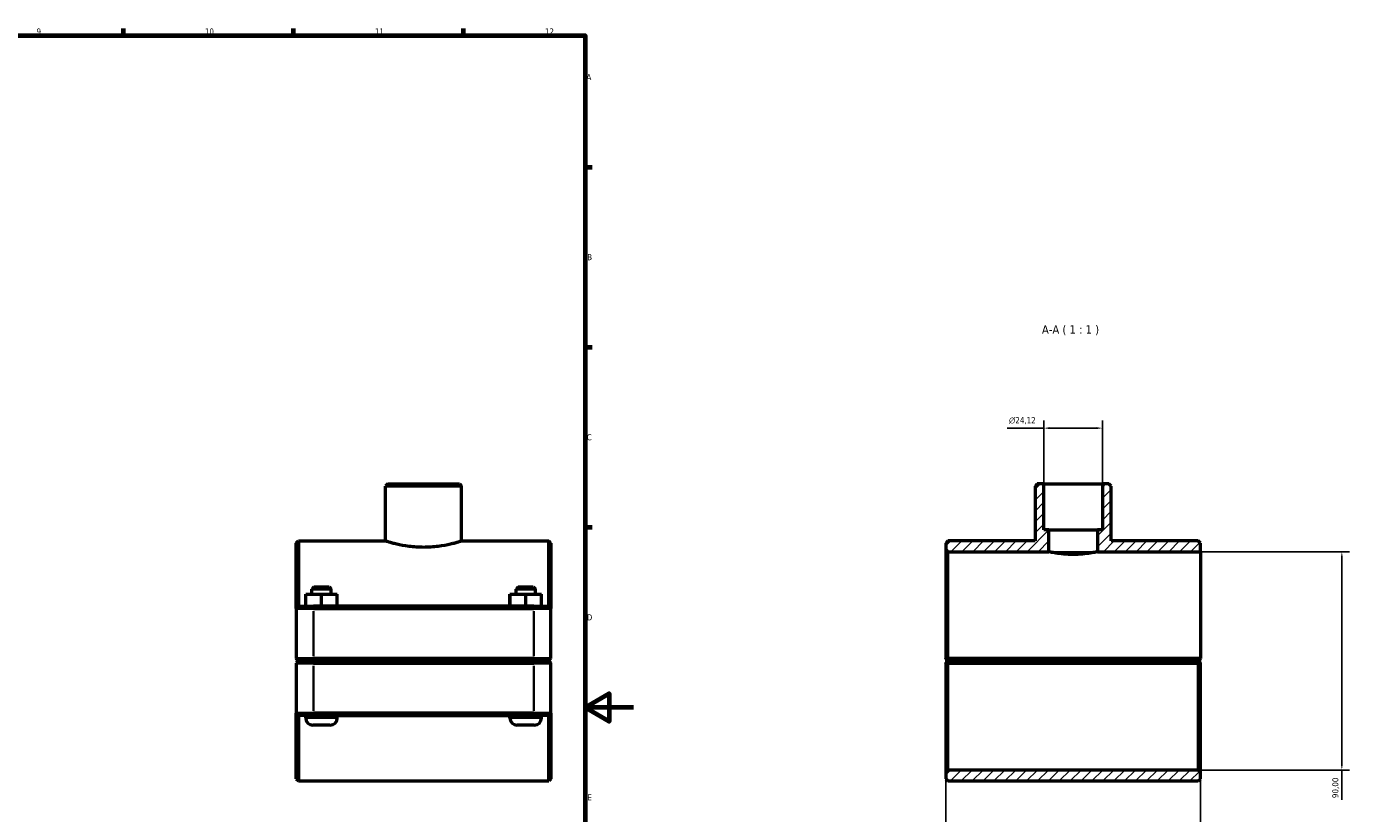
# Model space of a CAD drawing. Header units: millimetres. Extents: x 0 to 1136, y -20 to 1083.
# Tile 6 of 6: x 591 to 1136, y 253 to 578. Entities that reach past the tile are written whole.
import ezdxf

# ---------------------------------------------------------------- set-up
doc = ezdxf.new("R2010")
doc.units = ezdxf.units.MM
for name, color, linetype, lineweight in [('Border (ISO)', 7, 'Continuous', 70), ('Dimension (ISO)', 7, 'Continuous', 25), ('Hatch (ISO)', 7, 'Continuous', 18), ('Symbol (ISO)', 7, 'Continuous', 25), ('Visible (ISO)', 7, 'Continuous', 50), ('Visible Narrow (ISO)', 7, 'Continuous', 35)]:
    doc.layers.add(name, color=color, linetype=linetype, lineweight=lineweight)
doc.styles.add('Label Text (ISO)', font='tahoma.ttf')
doc.styles.add('Note Text (ISO)', font='tahoma.ttf')
doc.dimstyles.new('Default (ISO)', dxfattribs={"dimtxt": 2.5, "dimasz": 2.5, "dimexe": 3.175, "dimexo": 0, "dimgap": 0.762, "dimtad": 1, "dimrnd": 1e-08, "dimzin": 0, "dimtxsty": 'Note Text (ISO)', "dimcen": 0.09, "dimdle": 10, "dimclrd": 256, "dimclre": 256, "dimclrt": 232, "dimazin": 0, "dimtfac": 1.40208, "dimtmove": 0, "dimatfit": 3, "dimfxl": 1, "dimtolj": 1, "dimtzin": 0, "dimlwd": -1, "dimlwe": -1, "dimarcsym": 0})

# ---------------------------------------------------------------- blocks, each defined once
blk = doc.blocks.new('Borders Default Border')
at = {"layer": 'Border (ISO)'}
for p, q in [((630.75, 574), (630.75, 576.9)), ((700.83, 574), (700.83, 576.9)), ((770.92, 574), (770.92, 576.9)), ((821, 519.75), (823.9, 519.75)), ((821, 445.5), (823.9, 445.5)), ((821, 371.25), (823.9, 371.25))]:
    blk.add_line(p, q, dxfattribs=at)
at = {"layer": 'Border (ISO)', "flags": 128}
for points in [[(20, 20), (20, 574), (821, 574), (821, 20), (20, 20)], [(841, 297), (821, 297), (831, 302.77), (831, 291.23), (821, 297)]]:
    blk.add_lwpolyline(points, dxfattribs=at)
at = {"layer": 'Border (ISO)', "color": 232, "true_color": 0xca0064, "char_height": 2.5, "attachment_point": 7, "style": 'Note Text (ISO)'}
for s, insert in [('9', (594.88, 574.35)), ('10', (664.29, 574.35)), ('11', (734.37, 574.4)), ('12', (804.46, 574.4)), ('A', (821.59, 555.62)), ('B', (821.89, 481.37)), ('C', (821.73, 407.08)), ('D', (821.73, 332.88)), ('E', (821.94, 258.63))]:
    blk.add_mtext(s, dxfattribs=dict(at, insert=insert))
blk = doc.blocks.new('*D7')
at = {"layer": 'Defpoints', "color": 0, "transparency": 16777216}
for p in [(1010.17, 412.14), (1010.17, 389.18), (1034.29, 389.18)]:
    blk.add_point(p, dxfattribs=at)
at = {"layer": 'Dimension (ISO)', "transparency": 16777216}
for p, q in [((1010.17, 389.18), (1010.17, 415.32)), ((1034.29, 389.18), (1034.29, 415.32)), ((1010.17, 412.14), (995.05, 412.14)), ((1031.79, 412.14), (1012.67, 412.14))]:
    blk.add_line(p, q, dxfattribs=at)
for points in [[(1012.67, 412.56), (1012.67, 411.72), (1010.17, 412.14)], [(1031.79, 412.56), (1031.79, 411.72), (1034.29, 412.14)]]:
    blk.add_solid(points, dxfattribs=at)
at = {"layer": 'Dimension (ISO)', "color": 232, "true_color": 0xca0064, "transparency": 16777216, "insert": (995.81, 416.66), "char_height": 2.5, "attachment_point": 1, "style": 'Note Text (ISO)'}
blk.add_mtext('\\A1;\\fAIGDT|b0|i0;\\H2.5000;\\ln\\fTahoma|b0|i0;\\H2.5000;24,12', dxfattribs=at)
blk = doc.blocks.new('*D8')
at = {"layer": 'Defpoints', "color": 0, "transparency": 16777216}
for p in [(969.73, 317.13), (1074.73, 317.13), (969.73, 157.06)]:
    blk.add_point(p, dxfattribs=at)
at = {"layer": 'Dimension (ISO)', "transparency": 16777216}
for p, q in [((969.73, 317.13), (969.73, 153.89)), ((1074.73, 317.13), (1074.73, 153.89)), ((1072.23, 157.06), (972.23, 157.06))]:
    blk.add_line(p, q, dxfattribs=at)
for points in [[(972.23, 157.48), (972.23, 156.65), (969.73, 157.06)], [(1072.23, 157.48), (1072.23, 156.65), (1074.73, 157.06)]]:
    blk.add_solid(points, dxfattribs=at)
at = {"layer": 'Dimension (ISO)', "color": 232, "true_color": 0xca0064, "transparency": 16777216, "insert": (992.78, 161), "char_height": 2.5, "attachment_point": 1, "style": 'Note Text (ISO)'}
blk.add_mtext('\\A1;105,00', dxfattribs=at)
blk = doc.blocks.new('*D9')
at = {"layer": 'Defpoints', "color": 0, "transparency": 16777216}
for p in [(1012.23, 361.18), (1073.83, 271.18), (1133.01, 271.18)]:
    blk.add_point(p, dxfattribs=at)
at = {"layer": 'Dimension (ISO)', "transparency": 16777216}
for p, q in [((1012.23, 361.18), (1136.18, 361.18)), ((1133.01, 358.68), (1133.01, 273.68)), ((1073.83, 271.18), (1136.18, 271.18)), ((1133.01, 271.18), (1133.01, 258.86))]:
    blk.add_line(p, q, dxfattribs=at)
for points in [[(1132.59, 358.68), (1133.42, 358.68), (1133.01, 361.18)], [(1132.59, 273.68), (1133.42, 273.68), (1133.01, 271.18)]]:
    blk.add_solid(points, dxfattribs=at)
at = {"layer": 'Dimension (ISO)', "color": 232, "true_color": 0xca0064, "transparency": 16777216, "insert": (1129.07, 259.62), "char_height": 2.5, "attachment_point": 1, "rotation": 90, "style": 'Note Text (ISO)'}
blk.add_mtext('\\A1;90,00', dxfattribs=at)

msp = doc.modelspace()

# ---------------------------------------------------------------- hatches: boundary and pattern name
at = {"layer": 'Hatch (ISO)'}
h = msp.add_hatch(dxfattribs=at)
h.set_pattern_fill('ANSI31', color=256, scale=25.4, style=0)
h.set_pattern_definition([(45, (0, 0), (-2.245064, 2.245064), [])])
h.paths.add_polyline_path([(1074.73, 267.577), (1074.73, 270.277), (1073.83, 271.177), (970.63, 271.177), (969.73, 270.277), (969.73, 267.577), (970.63, 266.677), (1073.83, 266.677)])
h.paths.add_polyline_path([(1007.454, 389.177), (1006.554, 388.277), (1006.554, 365.677), (970.63, 365.677), (969.73, 364.777), (969.73, 362.077), (970.63, 361.177), (1012.23, 361.177), (1012.23, 370.177), (1010.172, 370.177), (1010.172, 389.177)])
h.paths.add_polyline_path([(1037.906, 388.277), (1037.006, 389.177), (1034.289, 389.177), (1034.289, 370.177), (1032.23, 370.177), (1032.23, 361.177), (1074.73, 361.177), (1074.73, 364.777), (1073.83, 365.677), (1037.906, 365.677)])

# ---------------------------------------------------------------- linework, layer by layer
at = {"layer": 'Visible (ISO)'}
for p, q in [((739.688, 389.177), (738.788, 388.277)), ((738.788, 365.677), (738.788, 388.277)), ((770.14, 388.277), (738.788, 388.277)), ((739.688, 389.177), (769.24, 389.177)), ((769.24, 389.177), (770.14, 388.277)), ((770.14, 365.677), (770.14, 388.277)), ((1007.454, 389.177), (1006.554, 388.277)), ((1006.554, 388.277), (1006.554, 365.677)), ((1010.172, 389.177), (1007.454, 389.177)), ((1010.172, 370.177), (1010.172, 389.177)), ((1010.172, 389.177), (1034.289, 389.177)), ((1037.006, 389.177), (1034.289, 389.177)), ((1034.289, 389.177), (1034.289, 370.177)), ((1037.906, 388.277), (1037.006, 389.177)), ((1037.906, 365.677), (1037.906, 388.277)), ((701.964, 364.777), (702.864, 365.677)), ((702.864, 365.677), (702.864, 338.677)), ((702.864, 365.677), (738.788, 365.677)), ((770.14, 365.677), (806.064, 365.677)), ((806.064, 338.677), (806.064, 365.677)), ((806.964, 364.777), (806.064, 365.677)), ((970.63, 365.677), (969.73, 364.777)), ((1006.554, 365.677), (970.63, 365.677)), ((1012.23, 370.177), (1010.172, 370.177)), ((1012.23, 361.177), (1012.23, 370.177)), ((1012.23, 370.177), (1032.23, 370.177)), ((1034.289, 370.177), (1032.23, 370.177)), ((1032.23, 370.177), (1032.23, 361.177)), ((1073.83, 365.677), (1037.906, 365.677)), ((1074.73, 364.777), (1073.83, 365.677)), ((701.964, 337.777), (701.964, 364.777)), ((806.964, 364.777), (806.964, 337.777)), ((969.73, 364.777), (969.73, 362.077)), ((969.73, 362.077), (970.63, 361.177)), ((969.73, 362.077), (969.73, 317.127)), ((970.63, 361.177), (1012.23, 361.177)), ((970.63, 317.127), (970.63, 361.177)), ((1032.23, 361.177), (1074.73, 361.177)), ((1074.73, 361.177), (1074.73, 364.777)), ((1074.73, 361.177), (1074.73, 317.127)), ((705.844, 343.677), (705.884, 343.677)), ((705.844, 338.677), (705.844, 343.677)), ((705.884, 343.677), (712.404, 343.677)), ((705.884, 338.677), (705.884, 343.677)), ((709.264, 346.677), (708.364, 345.777)), ((716.364, 345.777), (708.364, 345.777)), ((708.364, 343.677), (708.364, 345.777)), ((709.264, 346.677), (715.464, 346.677)), ((712.404, 343.677), (718.884, 343.677)), ((712.404, 338.677), (712.404, 343.677)), ((715.464, 346.677), (716.364, 345.777)), ((716.364, 343.677), (716.364, 345.777)), ((718.884, 338.677), (718.884, 343.677)), ((790.044, 343.677), (790.084, 343.677)), ((790.044, 338.677), (790.044, 343.677)), ((790.084, 343.677), (796.604, 343.677)), ((790.084, 338.677), (790.084, 343.677)), ((793.464, 346.677), (792.564, 345.777)), ((800.564, 345.777), (792.564, 345.777)), ((792.564, 343.677), (792.564, 345.777)), ((793.464, 346.677), (799.664, 346.677)), ((796.604, 343.677), (803.084, 343.677)), ((796.604, 338.677), (796.604, 343.677)), ((799.664, 346.677), (800.564, 345.777)), ((800.564, 343.677), (800.564, 345.777)), ((803.084, 338.677), (803.084, 343.677)), ((702.864, 338.677), (701.964, 337.777)), ((702.864, 338.677), (709.014, 338.677)), ((799.914, 338.677), (709.014, 338.677)), ((799.914, 338.677), (806.064, 338.677)), ((806.064, 338.677), (806.964, 337.777)), ((709.014, 337.777), (701.964, 337.777)), ((701.964, 337.777), (701.964, 317.127)), ((709.014, 337.777), (799.914, 337.777)), ((806.964, 337.777), (799.914, 337.777)), ((806.964, 317.127), (806.964, 337.777)), ((702.864, 316.227), (701.964, 317.127)), ((701.964, 317.127), (709.014, 317.127)), ((799.914, 317.127), (709.014, 317.127)), ((799.914, 317.127), (806.964, 317.127)), ((806.064, 316.227), (806.964, 317.127)), ((970.63, 316.227), (970.181, 316.676)), ((1074.73, 317.127), (970.63, 317.127)), ((1074.73, 317.127), (1073.83, 316.227)), ((1074.73, 317.127), (1074.73, 317.127)), ((702.864, 316.127), (701.964, 315.227)), ((709.014, 315.227), (701.964, 315.227)), ((701.964, 315.227), (701.964, 294.577)), ((709.014, 316.227), (702.864, 316.227)), ((702.864, 316.127), (709.014, 316.127)), ((705.864, 316.127), (705.864, 316.227)), ((709.014, 316.227), (799.914, 316.227)), ((799.914, 316.127), (709.014, 316.127)), ((709.014, 315.227), (799.914, 315.227)), ((718.864, 316.127), (718.864, 316.227)), ((790.064, 316.127), (790.064, 316.227)), ((806.064, 316.227), (799.914, 316.227)), ((799.914, 316.127), (806.064, 316.127)), ((806.964, 315.227), (799.914, 315.227)), ((803.064, 316.127), (803.064, 316.227)), ((806.064, 316.127), (806.964, 315.227)), ((806.964, 294.577), (806.964, 315.227)), ((969.73, 315.227), (969.73, 270.277)), ((970.181, 315.679), (970.63, 316.127)), ((970.63, 316.227), (1073.83, 316.227)), ((1073.83, 316.127), (970.63, 316.127)), ((970.63, 271.177), (970.63, 315.227)), ((970.63, 315.227), (1073.83, 315.227)), ((973.63, 316.227), (973.63, 316.127)), ((986.63, 316.227), (986.63, 316.127)), ((1057.83, 316.227), (1057.83, 316.127)), ((1070.83, 316.227), (1070.83, 316.127)), ((1073.83, 316.127), (1074.279, 315.679)), ((1073.83, 315.227), (1073.83, 271.177)), ((1074.73, 270.277), (1074.73, 315.227)), ((701.964, 267.577), (701.964, 294.577)), ((701.964, 294.577), (709.014, 294.577)), ((702.864, 293.677), (701.964, 294.577)), ((799.914, 294.577), (709.014, 294.577)), ((799.914, 294.577), (806.964, 294.577)), ((806.064, 293.677), (806.964, 294.577)), ((806.964, 294.577), (806.964, 267.577)), ((702.864, 293.677), (702.864, 266.677)), ((709.014, 293.677), (702.864, 293.677)), ((705.864, 292.677), (705.864, 293.677)), ((715.864, 289.677), (708.864, 289.677)), ((709.014, 293.677), (799.914, 293.677)), ((718.864, 292.677), (718.864, 293.677)), ((790.064, 292.677), (790.064, 293.677)), ((800.064, 289.677), (793.064, 289.677)), ((806.064, 293.677), (799.914, 293.677)), ((803.064, 292.677), (803.064, 293.677)), ((806.064, 266.677), (806.064, 293.677)), ((701.964, 267.577), (702.864, 266.677)), ((806.964, 267.577), (806.064, 266.677)), ((970.63, 271.177), (969.73, 270.277)), ((969.73, 270.277), (969.73, 267.577)), ((969.73, 267.577), (970.63, 266.677)), ((1073.83, 271.177), (970.63, 271.177)), ((1074.73, 270.277), (1073.83, 271.177)), ((1073.83, 266.677), (1074.73, 267.577)), ((1074.73, 267.577), (1074.73, 270.277)), ((702.864, 266.677), (806.064, 266.677)), ((970.63, 266.677), (1073.83, 266.677))]:
    msp.add_line(p, q, dxfattribs=at)
for centre, start, end in [((708.864, 292.677), 180, 270), ((715.864, 292.677), 270, 0), ((793.064, 292.677), 180, 270), ((800.064, 292.677), 270, 0)]:
    msp.add_arc(centre, 3, start, end, dxfattribs=at)
for points, knots in [([(738.788, 365.677), (738.788, 365.677), (738.883, 365.647), (739.283, 365.522), (739.588, 365.428), (740.39, 365.192), (740.888, 365.05), (742.037, 364.743), (742.687, 364.579), (744.764, 364.102), (746.517, 363.759), (749.41, 363.391), (750.418, 363.293), (752.449, 363.162), (753.472, 363.13), (754.464, 363.13)], [7.1393577, 7.1393577, 7.1393577, 7.1393577, 7.4367753, 7.4367753, 7.734193, 7.734193, 8.0316106, 8.0316106, 8.3290282, 8.3290282, 8.9240859, 8.9240859, 9.2216148, 9.2216148, 9.5191436, 9.5191436, 9.5191436, 9.5191436]), ([(754.464, 363.13), (755.456, 363.13), (756.479, 363.162), (758.51, 363.293), (759.517, 363.391), (762.411, 363.759), (764.164, 364.102), (766.24, 364.579), (766.891, 364.743), (768.039, 365.05), (768.538, 365.192), (769.34, 365.428), (769.644, 365.522), (770.044, 365.647), (770.14, 365.677), (770.14, 365.677)], [0, 0, 0, 0, 0.2975288, 0.2975288, 0.5950577, 0.5950577, 1.1901154, 1.1901154, 1.487533, 1.487533, 1.7849506, 1.7849506, 2.0823683, 2.0823683, 2.3797859, 2.3797859, 2.3797859, 2.3797859]), ([(1022.23, 360.052), (1020.97, 360.052), (1019.629, 360.112), (1017.166, 360.326), (1016.045, 360.477), (1014.274, 360.759), (1013.505, 360.909), (1012.483, 361.119), (1012.23, 361.177), (1012.23, 361.177)], [0, 0, 0, 0, 0.3780649, 0.3780649, 0.7561298, 0.7561298, 1.134162, 1.134162, 1.5121943, 1.5121943, 1.5121943, 1.5121943]), ([(1032.23, 361.177), (1032.23, 361.177), (1031.978, 361.119), (1030.956, 360.909), (1030.187, 360.759), (1028.416, 360.477), (1027.294, 360.326), (1024.832, 360.112), (1023.491, 360.052), (1022.23, 360.052)], [4.536583, 4.536583, 4.536583, 4.536583, 4.9146153, 4.9146153, 5.2926476, 5.2926476, 5.6707125, 5.6707125, 6.0487774, 6.0487774, 6.0487774, 6.0487774])]:
    msp.add_open_spline(points, degree=3, knots=knots, dxfattribs=at)
for points in [[(970.181, 316.676), (969.957, 316.901), (969.73, 317.127)], [(969.73, 315.227), (969.957, 315.454), (970.181, 315.679)], [(1074.279, 315.679), (1074.504, 315.454), (1074.73, 315.227)]]:
    msp.add_open_spline(points, degree=2, dxfattribs=at)
for points, weights in [([(970.181, 316.676), (970.408, 316.903), (970.63, 317.127)], [1.00580187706, 1.00874273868, 1.0116413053]), ([(970.63, 315.227), (970.408, 315.452), (970.181, 315.679)], [1.0116413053, 1.00874273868, 1.00580187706]), ([(1074.279, 315.679), (1074.052, 315.452), (1073.83, 315.227)], [1.00580187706, 1.00874273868, 1.0116413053])]:
    msp.add_rational_spline(points, weights, degree=2, dxfattribs=at)
at = {"layer": 'Visible Narrow (ISO)'}
for p, q in [((709.014, 338.632), (709.014, 337.822)), ((799.914, 338.632), (799.914, 337.822)), ((709.014, 318.16), (709.014, 336.745)), ((799.914, 336.745), (799.914, 318.16)), ((709.014, 316.272), (709.014, 317.082)), ((799.914, 316.272), (799.914, 317.082)), ((709.014, 316.082), (709.014, 315.272)), ((709.014, 295.61), (709.014, 314.195)), ((799.914, 316.082), (799.914, 315.272)), ((799.914, 314.195), (799.914, 295.61)), ((705.944, 292.677), (718.784, 292.677)), ((709.014, 293.722), (709.014, 294.532)), ((790.144, 292.677), (802.984, 292.677)), ((799.914, 293.722), (799.914, 294.532))]:
    msp.add_line(p, q, dxfattribs=at)

# ---------------------------------------------------------------- block references
msp.add_blockref('Borders Default Border', (0, 0))

# ---------------------------------------------------------------- texts
at = {"layer": 'Symbol (ISO)', "insert": (1009.368, 450.427), "char_height": 3.5, "attachment_point": 7, "style": 'Label Text (ISO)'}
msp.add_mtext('A-A ( 1 : 1 )', dxfattribs=at)

# ---------------------------------------------------------------- dimensions: what is measured, and where the dimension line sits
at = {"layer": 'Dimension (ISO)'}
dim = msp.add_linear_dim(base=(1010.172, 412.141), p1=(1034.289, 389.177), p2=(1010.172, 389.177), angle=180, text='\\fAIGDT|b0|i0;\\H2.5000;\\ln\\fTahoma|b0|i0;\\H2.5000;<>', dimstyle='Default (ISO)', override={"dimdec": 2, "dimtp": 0, "dimtm": 0, "dimtdec": 2, "dimtofl": 0, "dimatfit": 2}, dxfattribs=at)
dim.commit()
dim.dimension.update_dxf_attribs({"geometry": '*D7', "text_midpoint": (1001.36, 412.141), "dimtype": 160})
dim = msp.add_linear_dim(base=(1133.006, 271.177), p1=(1012.23, 361.177), p2=(1073.83, 271.177), angle=270, dimstyle='Default (ISO)', override={"dimdec": 2, "dimtp": 0, "dimtm": 0, "dimtdec": 2, "dimtofl": 0, "dimatfit": 2}, dxfattribs=at)
dim.commit()
dim.dimension.update_dxf_attribs({"geometry": '*D9', "text_midpoint": (1133.006, 263.767), "dimtype": 160})
dim = msp.add_linear_dim(base=(969.73, 157.062), p1=(1074.73, 317.127), p2=(969.73, 317.127), dimstyle='Default (ISO)', override={"dimdec": 2, "dimtp": 0, "dimtm": 0, "dimtdec": 2, "dimtofl": 0, "dimatfit": 1}, dxfattribs=at)
dim.commit()
dim.dimension.update_dxf_attribs({"geometry": '*D8', "text_midpoint": (997.73, 157.062), "dimtype": 160})

doc.saveas('drawing.dxf')
